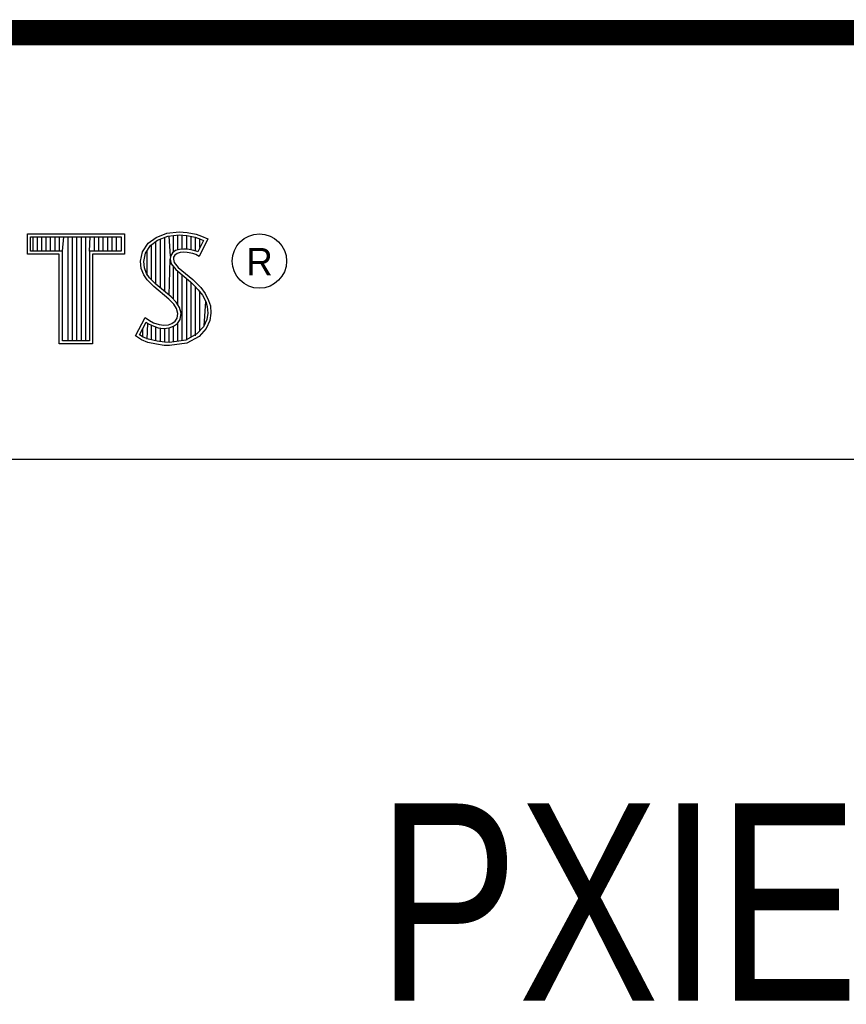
# Model space of a CAD drawing. Header units: inches. Extents: x 0.2 to 16.8, y 0.1 to 10.8.
# Tile 10 of 11: x 14.2 to 14.9, y 1.2 to 2. Entities that reach past the tile are written whole.
import ezdxf

# ---------------------------------------------------------------- set-up
doc = ezdxf.new("R2010")
doc.units = ezdxf.units.IN
doc.header["$LTSCALE"] = 0.935
doc.header["$MEASUREMENT"] = 0
doc.layers.get('0').update_dxf_attribs({"linetype": 'CONTINUOUS'})
doc.styles.get("Standard").update_dxf_attribs({"font": 'txt', "width": 0.8})

msp = doc.modelspace()

# ---------------------------------------------------------------- linework, layer by layer
at = {"color": 2, "linetype": 'CONTINUOUS'}
for p, q in [((13.06524, 1.96953), (16.74504, 1.96953)), ((14.22365, 1.81126), (14.30046, 1.81126)), ((14.22365, 1.79499), (14.22365, 1.81126)), ((14.22618, 1.80873), (14.29793, 1.80873)), ((14.22618, 1.79752), (14.22618, 1.80873)), ((14.22819, 1.79752), (14.22819, 1.80873)), ((14.23167, 1.79752), (14.23167, 1.80873)), ((14.23514, 1.79752), (14.23514, 1.80873)), ((14.23862, 1.79752), (14.23862, 1.80873)), ((14.24209, 1.79752), (14.24209, 1.80873)), ((14.24557, 1.79752), (14.24557, 1.80873)), ((14.24904, 1.79752), (14.24904, 1.80873)), ((14.25137, 1.79752), (14.25252, 1.80873)), ((14.25599, 1.72656), (14.25599, 1.80873)), ((14.25947, 1.72656), (14.25947, 1.80873)), ((14.26295, 1.72656), (14.26295, 1.80873)), ((14.26642, 1.72656), (14.26642, 1.80873)), ((14.2699, 1.72656), (14.2699, 1.80873)), ((14.27274, 1.79752), (14.27337, 1.80873)), ((14.27685, 1.79752), (14.27685, 1.80873)), ((14.28032, 1.79752), (14.28032, 1.80873)), ((14.2838, 1.79752), (14.2838, 1.80873)), ((14.28727, 1.79752), (14.28727, 1.80873)), ((14.29075, 1.79752), (14.29075, 1.80873)), ((14.29422, 1.79752), (14.29422, 1.80873)), ((14.29793, 1.80873), (14.29793, 1.79752)), ((14.30046, 1.81126), (14.30046, 1.79499)), ((14.3194, 1.80385), (14.32555, 1.80834)), ((14.32555, 1.80834), (14.33424, 1.81179)), ((14.32678, 1.80611), (14.33486, 1.80932)), ((14.33245, 1.76552), (14.33245, 1.80836)), ((14.33424, 1.81179), (14.34384, 1.81284)), ((14.33486, 1.80932), (14.34389, 1.81031)), ((14.33704, 1.7936), (14.33593, 1.80943)), ((14.33941, 1.7967), (14.33941, 1.80981)), ((14.34288, 1.79844), (14.34288, 1.81019)), ((14.34384, 1.81284), (14.35029, 1.81239)), ((14.34389, 1.81031), (14.34994, 1.80988)), ((14.34636, 1.79907), (14.34636, 1.81013)), ((14.34983, 1.79906), (14.34983, 1.80989)), ((14.34994, 1.80988), (14.35666, 1.80845)), ((14.35029, 1.81239), (14.35734, 1.81089)), ((14.35331, 1.79848), (14.35331, 1.80917)), ((14.35666, 1.80845), (14.36074, 1.80705)), ((14.35678, 1.79763), (14.35678, 1.80841)), ((14.35734, 1.81089), (14.36169, 1.80939)), ((14.36169, 1.80939), (14.36649, 1.80715)), ((14.31475, 1.79695), (14.3194, 1.80385)), ((14.31713, 1.79596), (14.32125, 1.80207)), ((14.32125, 1.80207), (14.32678, 1.80611)), ((14.32203, 1.77481), (14.32203, 1.80264)), ((14.3255, 1.77133), (14.3255, 1.80518)), ((14.32898, 1.76843), (14.32898, 1.80699)), ((14.36307, 1.80596), (14.35857, 1.79697)), ((14.36649, 1.80715), (14.35959, 1.79335)), ((14.36026, 1.80033), (14.36026, 1.80721)), ((14.36074, 1.80705), (14.36307, 1.80596)), ((14.24884, 1.79499), (14.22365, 1.79499)), ((14.25137, 1.79752), (14.22618, 1.79752)), ((14.24884, 1.72404), (14.24884, 1.79499)), ((14.25137, 1.72656), (14.25137, 1.79752)), ((14.29793, 1.79752), (14.27274, 1.79752)), ((14.27274, 1.79752), (14.27274, 1.72656)), ((14.30046, 1.79499), (14.27527, 1.79499)), ((14.27527, 1.79499), (14.27527, 1.72404)), ((14.31325, 1.78946), (14.31475, 1.79695)), ((14.3158, 1.78934), (14.31713, 1.79596)), ((14.31855, 1.77853), (14.31855, 1.79807)), ((14.33704, 1.7936), (14.33679, 1.7911)), ((14.33867, 1.79617), (14.33704, 1.7936)), ((14.34106, 1.7979), (14.33867, 1.79617)), ((14.33949, 1.79275), (14.33934, 1.79125)), ((14.34054, 1.7944), (14.33949, 1.79275)), ((14.34219, 1.7956), (14.34054, 1.7944)), ((14.34424, 1.79884), (14.34106, 1.7979)), ((14.34474, 1.79635), (14.34219, 1.7956)), ((14.34737, 1.79919), (14.34424, 1.79884)), ((14.34744, 1.79665), (14.34474, 1.79635)), ((14.35061, 1.79902), (14.34737, 1.79919)), ((14.35029, 1.7965), (14.34744, 1.79665)), ((14.35479, 1.7956), (14.35029, 1.7965)), ((14.35542, 1.79805), (14.35061, 1.79902)), ((14.35719, 1.79485), (14.35479, 1.7956)), ((14.35826, 1.79717), (14.35542, 1.79805)), ((14.35959, 1.79335), (14.35719, 1.79485)), ((14.35857, 1.79697), (14.35826, 1.79717)), ((14.31385, 1.78376), (14.31325, 1.78946)), ((14.31633, 1.78435), (14.3158, 1.78934)), ((14.33593, 1.76261), (14.33679, 1.7911)), ((14.33679, 1.7911), (14.33761, 1.78743)), ((14.33761, 1.78743), (14.34129, 1.78287)), ((14.33934, 1.79125), (14.33994, 1.78856)), ((14.33941, 1.75939), (14.33941, 1.7852)), ((14.33994, 1.78856), (14.34309, 1.78466)), ((14.3158, 1.77866), (14.31385, 1.78376)), ((14.3185, 1.77476), (14.3158, 1.77866)), ((14.31805, 1.77985), (14.31633, 1.78435)), ((14.32044, 1.77639), (14.31805, 1.77985)), ((14.34129, 1.78287), (14.35294, 1.77319)), ((14.34288, 1.75517), (14.34288, 1.78155)), ((14.34309, 1.78466), (14.35464, 1.77506)), ((14.34636, 1.72661), (14.34636, 1.77866)), ((14.32375, 1.76952), (14.3185, 1.77476)), ((14.32545, 1.77138), (14.32044, 1.77639)), ((14.33574, 1.75947), (14.32375, 1.76952)), ((14.33745, 1.76134), (14.32545, 1.77138)), ((14.34983, 1.72707), (14.34983, 1.77577)), ((14.35294, 1.77319), (14.35598, 1.77015)), ((14.35331, 1.7293), (14.35331, 1.77282)), ((14.35464, 1.77506), (14.35779, 1.77192)), ((14.35598, 1.77015), (14.35902, 1.76697)), ((14.35678, 1.7306), (14.35678, 1.76931)), ((14.35779, 1.77192), (14.36094, 1.76862)), ((14.35902, 1.76697), (14.36239, 1.76262)), ((14.36026, 1.73444), (14.36026, 1.76537)), ((14.36094, 1.76862), (14.36454, 1.76397)), ((14.36239, 1.76262), (14.36489, 1.75763)), ((14.36454, 1.76397), (14.36724, 1.75857)), ((14.33964, 1.75557), (14.33574, 1.75947)), ((14.34163, 1.75716), (14.33745, 1.76134)), ((14.34189, 1.75198), (14.33964, 1.75557)), ((14.34423, 1.75301), (14.34163, 1.75716)), ((14.36373, 1.73828), (14.36489, 1.75763)), ((14.36489, 1.75763), (14.36609, 1.75375)), ((14.36609, 1.75375), (14.3665, 1.74848)), ((14.36724, 1.75857), (14.36859, 1.75423)), ((14.36859, 1.75423), (14.36904, 1.74838)), ((14.34294, 1.74823), (14.34189, 1.75198)), ((14.34219, 1.74448), (14.34294, 1.74823)), ((14.34554, 1.74833), (14.34423, 1.75301)), ((14.34458, 1.74353), (14.34554, 1.74833)), ((14.3665, 1.74848), (14.3657, 1.7434)), ((14.36904, 1.74838), (14.36814, 1.74268)), ((14.3092, 1.73054), (14.317, 1.74493)), ((14.31252, 1.73136), (14.31784, 1.74119)), ((14.317, 1.74493), (14.3203, 1.74253)), ((14.31784, 1.74119), (14.31898, 1.74036)), ((14.31855, 1.72796), (14.31898, 1.74036)), ((14.31898, 1.74036), (14.32261, 1.73855)), ((14.3203, 1.74253), (14.3236, 1.74088)), ((14.32203, 1.72722), (14.32203, 1.73875)), ((14.32261, 1.73855), (14.32738, 1.7369)), ((14.3236, 1.74088), (14.32795, 1.73938)), ((14.32795, 1.73938), (14.33185, 1.73893)), ((14.33185, 1.73893), (14.33544, 1.73923)), ((14.33544, 1.73923), (14.33814, 1.74028)), ((14.33814, 1.74028), (14.34069, 1.74208)), ((14.33935, 1.73804), (14.34257, 1.74031)), ((14.33941, 1.7257), (14.33941, 1.73806)), ((14.34069, 1.74208), (14.34219, 1.74448)), ((14.34257, 1.74031), (14.34458, 1.74353)), ((14.34288, 1.72615), (14.34288, 1.74053)), ((14.3657, 1.7434), (14.36314, 1.73763)), ((14.36814, 1.74268), (14.36529, 1.73624)), ((14.31415, 1.72724), (14.3092, 1.73054)), ((14.31534, 1.72949), (14.31252, 1.73136)), ((14.31508, 1.72959), (14.31508, 1.73608)), ((14.3255, 1.72642), (14.3255, 1.73755)), ((14.32738, 1.7369), (14.3318, 1.73639)), ((14.32898, 1.7259), (14.32898, 1.73672)), ((14.3318, 1.73639), (14.33602, 1.73675)), ((14.33245, 1.72538), (14.33245, 1.73632)), ((14.33593, 1.72524), (14.33593, 1.73671)), ((14.33602, 1.73675), (14.33935, 1.73804)), ((14.35799, 1.73194), (14.34918, 1.72698)), ((14.36314, 1.73763), (14.35799, 1.73194)), ((14.36529, 1.73624), (14.35959, 1.72994)), ((14.27527, 1.72404), (14.24884, 1.72404)), ((14.27274, 1.72656), (14.25137, 1.72656)), ((14.31895, 1.72529), (14.31415, 1.72724)), ((14.31969, 1.72772), (14.31534, 1.72949)), ((14.326, 1.72379), (14.31895, 1.72529)), ((14.32645, 1.72628), (14.31969, 1.72772)), ((14.332, 1.72289), (14.326, 1.72379)), ((14.33223, 1.72541), (14.32645, 1.72628)), ((14.33634, 1.72274), (14.332, 1.72289)), ((14.33622, 1.72528), (14.33223, 1.72541)), ((14.34918, 1.72698), (14.33622, 1.72528)), ((14.34999, 1.72454), (14.33634, 1.72274)), ((14.35959, 1.72994), (14.34999, 1.72454)), ((13.06532, 1.63288), (16.75003, 1.63288))]:
    msp.add_line(p, q, dxfattribs=at)
at = {"color": 7, "linetype": 'CONTINUOUS', "const_width": 0.02}
msp.add_lwpolyline([(11.47181, 1.97017), (16.75, 1.97072)], dxfattribs=at)
at = {"color": 2, "linetype": 'CONTINUOUS'}
msp.add_circle((14.40744, 1.78964), 0.02154, dxfattribs=at)

# ---------------------------------------------------------------- texts
msp.add_text('R', height=0.02174, dxfattribs=at).set_placement((14.39705, 1.77824))
at = {"color": 7, "linetype": 'CONTINUOUS', "insert": (14.90514, 1.36034), "char_height": 0.15625, "width": 1.125, "attachment_point": 2}
msp.add_mtext('PXIE-6535\\P ', dxfattribs=at)

doc.saveas('drawing.dxf')
